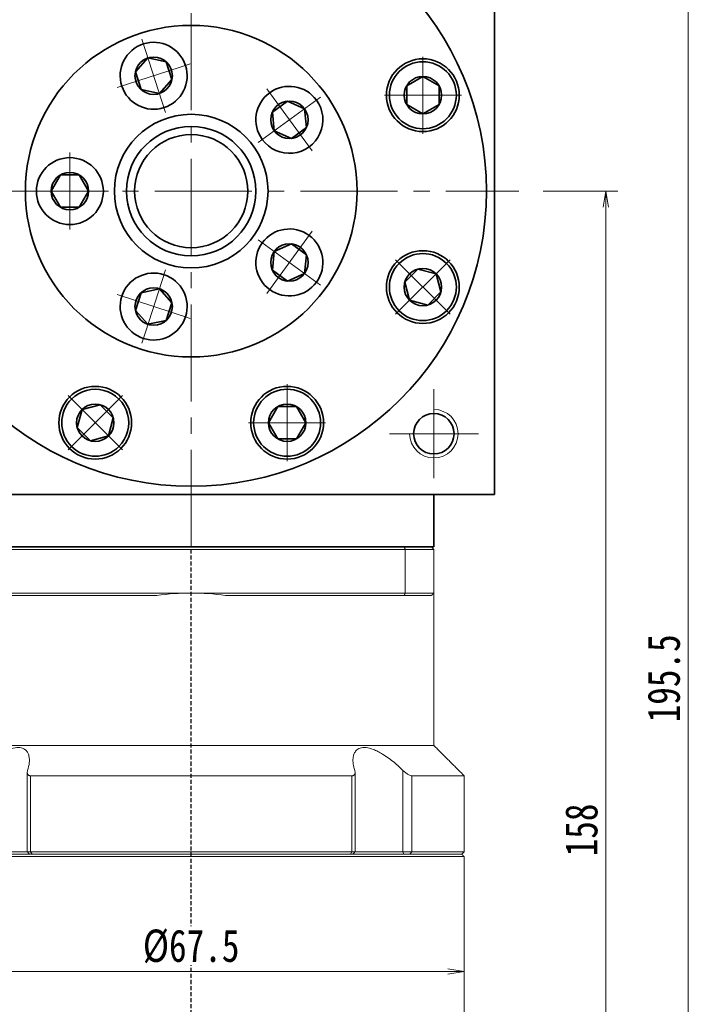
# Model space of a CAD drawing. Header units: millimetres. Extents: x -3 to 527, y 0 to 372.
# Tile 5 of 6: x 320 to 404, y 181 to 303. Entities that reach past the tile are written whole.
import ezdxf

# ---------------------------------------------------------------- set-up
doc = ezdxf.new("R2010")
doc.units = ezdxf.units.MM
doc.set_wipeout_variables(frame=1)
doc.linetypes.add('DASHED', pattern=[0.75, 0.5, -0.25])
doc.linetypes.add('点画线', pattern=[18, 12, -2, 2, -2])
for name, color, linetype, lineweight in [('EB0_1', 7, 'Continuous', 35), ('中心线层', 1, '点画线', 18), ('尺寸线层', 3, 'Continuous', 18), ('粗实线层', 7, 'Continuous', 35)]:
    doc.layers.add(name, color=color, linetype=linetype, lineweight=lineweight)
doc.styles.add('宋体', font='SimSun.ttf', dxfattribs={"width": 0.8})
doc.dimstyles.new('A水平标注$0', dxfattribs={"dimtxt": 3.5, "dimasz": 2, "dimexe": 1.5, "dimexo": 3, "dimgap": 1.1, "dimtad": 1, "dimtoh": 1, "dimdec": 4, "dimdsep": 46, "dimtxsty": '宋体', "dimblk": 'OPEN', "dimcen": 3, "dimclrd": 3, "dimclre": 3, "dimclrt": 6, "dimadec": 0, "dimazin": 0, "dimtm": 1e-09, "dimtfac": 1, "dimtdec": 4, "dimtix": 1, "dimtmove": 0, "dimatfit": 3, "dimldrblk": 'OPEN', "dimfxl": 0, "dimlwd": 13, "dimlwe": 13, "dimarcsym": 0})

# ---------------------------------------------------------------- blocks, each defined once
blk = doc.blocks.new('*X6')
at = {"layer": '中心线层', "linetype": '点画线', "lineweight": 18}
for p, q in [((0, -4.76), (0, 4.76)), ((-4.76, 0), (4.76, 0))]:
    blk.add_line(p, q, dxfattribs=at)
at = {"layer": '粗实线层'}
for p, q in [((-2.31, 0), (-1.15, 2)), ((-1.15, 2), (1.15, 2)), ((2.31, 0), (1.15, 2)), ((2.31, 0), (1.15, 2)), ((-2.31, 0), (-1.15, -2)), ((2.31, 0), (1.15, -2)), ((-1.15, -2), (1.15, -2))]:
    blk.add_line(p, q, dxfattribs=at)
blk.add_circle((0, 0), 2.31, dxfattribs=at)
for start, end in [(0, 180), (180, 360)]:
    blk.add_arc((0, 0), 4.14, start, end, dxfattribs=at)
blk = doc.blocks.new('_Open')
at = {"color": 0, "linetype": 'ByBlock', "lineweight": -2}
for p, q in [((-1, 0.167), (0, 0)), ((-1, -0.167), (0, 0)), ((0, 0), (-1, 0))]:
    blk.add_line(p, q, dxfattribs=at)
blk = doc.blocks.new('*D22')
at = {"layer": 'Defpoints', "color": 0, "transparency": 16777216}
for p in [(381.83, 281.56), (371.13, 123.56), (392.59, 123.56)]:
    blk.add_point(p, dxfattribs=at)
at = {"layer": '尺寸线层', "color": 3, "lineweight": 13, "transparency": 16777216}
for p, q in [((384.83, 281.56), (394.09, 281.56)), ((392.59, 279.56), (392.59, 125.56)), ((374.13, 123.56), (394.09, 123.56))]:
    blk.add_line(p, q, dxfattribs=at)
at = {"layer": '尺寸线层', "color": 3, "lineweight": 13, "transparency": 16777216, "xscale": 2, "yscale": 2, "zscale": 2}
for p, rotation in [((392.59, 281.56), 90), ((392.59, 123.56), 270)]:
    blk.add_blockref('_Open', p, dxfattribs=dict(at, rotation=rotation))
at = {"layer": '尺寸线层', "color": 6, "transparency": 16777216, "insert": (389.59, 202.56), "char_height": 4, "attachment_point": 5, "rotation": 90, "style": '宋体', "bg_fill": 3, "box_fill_scale": 1.1, "bg_fill_color": 256, "bg_fill_true_color": 13158600, "bg_fill_transparency": 0}
blk.add_mtext('158', dxfattribs=at)
blk = doc.blocks.new('*D23')
at = {"layer": 'Defpoints', "color": 0, "transparency": 16777216}
for p in [(378.83, 319.06), (371.13, 123.56), (402.78, 123.56)]:
    blk.add_point(p, dxfattribs=at)
at = {"layer": '尺寸线层', "color": 3, "lineweight": 13, "transparency": 16777216}
for p, q in [((381.83, 319.06), (404.28, 319.06)), ((402.78, 317.06), (402.78, 125.56)), ((374.13, 123.56), (404.28, 123.56))]:
    blk.add_line(p, q, dxfattribs=at)
at = {"layer": '尺寸线层', "color": 3, "lineweight": 13, "transparency": 16777216, "xscale": 2, "yscale": 2, "zscale": 2}
for p, rotation in [((402.78, 319.06), 90), ((402.78, 123.56), 270)]:
    blk.add_blockref('_Open', p, dxfattribs=dict(at, rotation=rotation))
at = {"layer": '尺寸线层', "color": 6, "transparency": 16777216, "insert": (399.78, 221.31), "char_height": 4, "attachment_point": 5, "rotation": 90, "style": '宋体', "bg_fill": 3, "box_fill_scale": 1.1, "bg_fill_color": 256, "bg_fill_true_color": 13158600, "bg_fill_transparency": 0}
blk.add_mtext('195.5', dxfattribs=at)
blk = doc.blocks.new('*X8')
at = {"layer": '中心线层', "linetype": '点画线', "lineweight": 18}
for p, q in [((0, -4.76), (0, 4.76)), ((-4.76, 0), (4.76, 0))]:
    blk.add_line(p, q, dxfattribs=at)
at = {"layer": '粗实线层'}
for p, q in [((-2.31, 0), (-1.15, 2)), ((-1.15, 2), (1.15, 2)), ((2.31, 0), (1.15, 2)), ((2.31, 0), (1.15, 2)), ((-2.31, 0), (-1.15, -2)), ((2.31, 0), (1.15, -2)), ((-1.15, -2), (1.15, -2))]:
    blk.add_line(p, q, dxfattribs=at)
blk.add_circle((0, 0), 2.31, dxfattribs=at)
for start, end in [(0, 180), (180, 360)]:
    blk.add_arc((0, 0), 4.14, start, end, dxfattribs=at)
blk = doc.blocks.new('243gh')
at = {"layer": '粗实线层'}
blk.add_circle((0, 0), 8, dxfattribs=at)
blk.add_wipeout([(-10.86, 0), (-10.86, 0.02), (-10.86, 0.05), (-10.86, 0.07), (-10.86, 0.1), (-10.86, 0.12), (-10.86, 0.15), (-10.86, 0.17), (-10.86, 0.19), (-10.87, 0.22), (-10.87, 0.24), (-10.87, 0.27), (-10.87, 0.29), (-10.87, 0.32), (-10.87, 0.34), (-10.88, 0.36), (-10.88, 0.39), (-10.88, 0.41), (-10.88, 0.44), (-10.89, 0.46), (-10.89, 0.48), (-10.89, 0.51), (-10.89, 0.53), (-10.9, 0.56), (-10.9, 0.58), (-10.9, 0.6), (-10.91, 0.63), (-10.91, 0.65), (-10.92, 0.68), (-10.92, 0.7), (-10.92, 0.72), (-10.92, 0.72), (-10.96, 0.91), (-11.01, 1.1), (-11.06, 1.28), (-11.13, 1.47), (-11.2, 1.64), (-11.28, 1.82), (-11.37, 1.99), (-11.47, 2.16), (-11.57, 2.32), (-11.68, 2.48), (-11.8, 2.63), (-11.93, 2.77), (-12.06, 2.91), (-12.2, 3.05), (-12.34, 3.17), (-12.49, 3.29), (-12.65, 3.41), (-12.81, 3.51), (-12.97, 3.61), (-13.14, 3.7), (-13.32, 3.78), (-13.5, 3.86), (-13.68, 3.92), (-13.86, 3.98), (-14.05, 4.03), (-14.23, 4.07), (-14.42, 4.1), (-14.62, 4.12), (-14.81, 4.14), (-15, 4.14), (-15, 4.14), (-15.19, 4.14), (-15.38, 4.12), (-15.58, 4.1), (-15.77, 4.07), (-15.95, 4.03), (-16.14, 3.98), (-16.32, 3.92), (-16.5, 3.86), (-16.68, 3.78), (-16.86, 3.7), (-17.03, 3.61), (-17.19, 3.51), (-17.35, 3.41), (-17.51, 3.29), (-17.66, 3.17), (-17.8, 3.05), (-17.94, 2.91), (-18.07, 2.77), (-18.2, 2.63), (-18.32, 2.48), (-18.43, 2.32), (-18.53, 2.16), (-18.63, 1.99), (-18.72, 1.82), (-18.8, 1.64), (-18.87, 1.47), (-18.94, 1.28), (-18.99, 1.1), (-19.04, 0.91), (-19.08, 0.72), (-19.08, 0.72), (-19.08, 0.7), (-19.08, 0.68), (-19.09, 0.65), (-19.09, 0.63), (-19.1, 0.6), (-19.1, 0.58), (-19.1, 0.56), (-19.11, 0.53), (-19.11, 0.51), (-19.11, 0.48), (-19.11, 0.46), (-19.12, 0.44), (-19.12, 0.41), (-19.12, 0.39), (-19.12, 0.36), (-19.13, 0.34), (-19.13, 0.32), (-19.13, 0.29), (-19.13, 0.27), (-19.13, 0.24), (-19.13, 0.22), (-19.14, 0.19), (-19.14, 0.17), (-19.14, 0.15), (-19.14, 0.12), (-19.14, 0.1), (-19.14, 0.07), (-19.14, 0.05), (-19.14, 0.02), (-19.14, 0), (-19.14, 0), (-19.13, -0.22), (-19.12, -0.43), (-19.09, -0.65), (-19.05, -0.86), (-19, -1.07), (-18.94, -1.28), (-18.87, -1.48), (-18.78, -1.68), (-18.69, -1.88), (-18.59, -2.07), (-18.47, -2.25), (-18.35, -2.43), (-18.22, -2.61), (-18.08, -2.77), (-17.93, -2.93), (-17.77, -3.08), (-17.61, -3.22), (-17.43, -3.35), (-17.25, -3.47), (-17.07, -3.59), (-16.88, -3.69), (-16.68, -3.78), (-16.48, -3.87), (-16.28, -3.94), (-16.07, -4), (-15.86, -4.05), (-15.65, -4.09), (-15.43, -4.12), (-15.22, -4.13), (-15, -4.14), (-15, -4.14), (-14.78, -4.13), (-14.57, -4.12), (-14.35, -4.09), (-14.14, -4.05), (-13.93, -4), (-13.72, -3.94), (-13.52, -3.87), (-13.32, -3.78), (-13.12, -3.69), (-12.93, -3.59), (-12.75, -3.47), (-12.57, -3.35), (-12.39, -3.22), (-12.23, -3.08), (-12.07, -2.93), (-11.92, -2.77), (-11.78, -2.61), (-11.65, -2.43), (-11.53, -2.25), (-11.41, -2.07), (-11.31, -1.88), (-11.22, -1.68), (-11.13, -1.48), (-11.06, -1.28), (-11, -1.07), (-10.95, -0.86), (-10.91, -0.65), (-10.88, -0.43), (-10.87, -0.22)]).dxf.layer = '粗实线层'
blk.add_circle((0, 0), 20.5, dxfattribs=at)
blk.add_blockref('*X8', (-15, 0), dxfattribs=at)
for points in [[(-3.36, 10.33), (-3.33, 10.34), (-3.31, 10.34), (-3.29, 10.35), (-3.26, 10.36), (-3.24, 10.37), (-3.22, 10.38), (-3.2, 10.38), (-3.17, 10.39), (-3.15, 10.4), (-3.13, 10.41), (-3.1, 10.42), (-3.08, 10.43), (-3.06, 10.44), (-3.04, 10.45), (-3.02, 10.46), (-2.99, 10.47), (-2.97, 10.48), (-2.95, 10.49), (-2.93, 10.5), (-2.9, 10.51), (-2.88, 10.52), (-2.86, 10.53), (-2.84, 10.54), (-2.82, 10.55), (-2.79, 10.56), (-2.77, 10.57), (-2.75, 10.58), (-2.73, 10.59), (-2.71, 10.6), (-2.69, 10.61), (-2.69, 10.61), (-2.52, 10.71), (-2.36, 10.81), (-2.2, 10.92), (-2.05, 11.04), (-1.9, 11.16), (-1.76, 11.29), (-1.62, 11.43), (-1.49, 11.57), (-1.37, 11.72), (-1.26, 11.87), (-1.15, 12.03), (-1.05, 12.2), (-0.96, 12.37), (-0.87, 12.54), (-0.8, 12.72), (-0.73, 12.9), (-0.67, 13.08), (-0.62, 13.27), (-0.58, 13.45), (-0.54, 13.64), (-0.52, 13.83), (-0.5, 14.03), (-0.5, 14.22), (-0.5, 14.41), (-0.51, 14.6), (-0.53, 14.79), (-0.56, 14.99), (-0.6, 15.17), (-0.64, 15.36), (-0.7, 15.55), (-0.7, 15.55), (-0.76, 15.73), (-0.83, 15.91), (-0.91, 16.08), (-1, 16.25), (-1.1, 16.42), (-1.2, 16.58), (-1.31, 16.74), (-1.43, 16.89), (-1.56, 17.03), (-1.69, 17.17), (-1.83, 17.31), (-1.97, 17.44), (-2.12, 17.56), (-2.28, 17.67), (-2.44, 17.78), (-2.6, 17.87), (-2.77, 17.96), (-2.95, 18.05), (-3.13, 18.12), (-3.31, 18.19), (-3.49, 18.24), (-3.68, 18.29), (-3.87, 18.33), (-4.05, 18.36), (-4.25, 18.39), (-4.44, 18.4), (-4.63, 18.41), (-4.82, 18.4), (-5.01, 18.39), (-5.21, 18.37), (-5.21, 18.37), (-5.23, 18.36), (-5.25, 18.36), (-5.28, 18.36), (-5.3, 18.35), (-5.33, 18.35), (-5.35, 18.34), (-5.37, 18.34), (-5.4, 18.34), (-5.42, 18.33), (-5.45, 18.33), (-5.47, 18.32), (-5.49, 18.32), (-5.52, 18.31), (-5.54, 18.31), (-5.56, 18.3), (-5.59, 18.29), (-5.61, 18.29), (-5.63, 18.28), (-5.66, 18.28), (-5.68, 18.27), (-5.71, 18.27), (-5.73, 18.26), (-5.75, 18.25), (-5.78, 18.25), (-5.8, 18.24), (-5.82, 18.23), (-5.85, 18.23), (-5.87, 18.22), (-5.89, 18.21), (-5.91, 18.2), (-5.91, 18.2), (-6.12, 18.13), (-6.32, 18.05), (-6.51, 17.95), (-6.71, 17.85), (-6.89, 17.74), (-7.07, 17.62), (-7.24, 17.48), (-7.41, 17.34), (-7.56, 17.19), (-7.71, 17.04), (-7.85, 16.87), (-7.98, 16.7), (-8.11, 16.52), (-8.22, 16.34), (-8.32, 16.15), (-8.42, 15.95), (-8.5, 15.75), (-8.57, 15.55), (-8.63, 15.34), (-8.68, 15.13), (-8.72, 14.91), (-8.75, 14.7), (-8.77, 14.48), (-8.78, 14.27), (-8.77, 14.05), (-8.75, 13.83), (-8.72, 13.62), (-8.68, 13.41), (-8.63, 13.19), (-8.57, 12.99), (-8.57, 12.99), (-8.5, 12.78), (-8.42, 12.58), (-8.32, 12.39), (-8.22, 12.2), (-8.11, 12.01), (-7.98, 11.83), (-7.85, 11.66), (-7.71, 11.5), (-7.56, 11.34), (-7.41, 11.19), (-7.24, 11.05), (-7.07, 10.92), (-6.89, 10.79), (-6.71, 10.68), (-6.51, 10.58), (-6.32, 10.48), (-6.12, 10.4), (-5.91, 10.33), (-5.71, 10.27), (-5.5, 10.22), (-5.28, 10.18), (-5.07, 10.15), (-4.85, 10.13), (-4.64, 10.13), (-4.42, 10.13), (-4.2, 10.15), (-3.99, 10.18), (-3.77, 10.22), (-3.56, 10.27)], [(8.79, 6.38), (8.8, 6.36), (8.81, 6.34), (8.83, 6.32), (8.84, 6.31), (8.86, 6.29), (8.87, 6.27), (8.89, 6.25), (8.9, 6.23), (8.92, 6.21), (8.93, 6.19), (8.95, 6.17), (8.97, 6.15), (8.98, 6.14), (9, 6.12), (9.01, 6.1), (9.03, 6.08), (9.04, 6.06), (9.06, 6.04), (9.08, 6.03), (9.09, 6.01), (9.11, 5.99), (9.13, 5.97), (9.14, 5.96), (9.16, 5.94), (9.18, 5.92), (9.19, 5.9), (9.21, 5.89), (9.23, 5.87), (9.25, 5.85), (9.26, 5.84), (9.26, 5.84), (9.4, 5.7), (9.55, 5.58), (9.71, 5.46), (9.86, 5.36), (10.03, 5.25), (10.2, 5.16), (10.37, 5.07), (10.54, 5), (10.72, 4.93), (10.91, 4.86), (11.09, 4.81), (11.28, 4.77), (11.47, 4.73), (11.66, 4.7), (11.85, 4.69), (12.04, 4.68), (12.23, 4.68), (12.43, 4.69), (12.62, 4.7), (12.81, 4.73), (13, 4.77), (13.18, 4.81), (13.37, 4.87), (13.55, 4.93), (13.73, 5), (13.91, 5.08), (14.08, 5.16), (14.25, 5.26), (14.41, 5.36), (14.57, 5.47), (14.57, 5.47), (14.72, 5.58), (14.87, 5.71), (15.01, 5.84), (15.15, 5.98), (15.27, 6.12), (15.4, 6.27), (15.51, 6.42), (15.62, 6.58), (15.72, 6.75), (15.81, 6.91), (15.9, 7.09), (15.97, 7.26), (16.04, 7.44), (16.1, 7.63), (16.15, 7.81), (16.19, 8), (16.23, 8.19), (16.25, 8.38), (16.27, 8.57), (16.27, 8.77), (16.27, 8.96), (16.26, 9.15), (16.24, 9.34), (16.21, 9.53), (16.18, 9.72), (16.13, 9.91), (16.07, 10.09), (16.01, 10.27), (15.94, 10.45), (15.86, 10.63), (15.86, 10.63), (15.85, 10.65), (15.84, 10.67), (15.83, 10.69), (15.82, 10.71), (15.8, 10.74), (15.79, 10.76), (15.78, 10.78), (15.77, 10.8), (15.76, 10.82), (15.75, 10.84), (15.73, 10.86), (15.72, 10.88), (15.71, 10.9), (15.7, 10.93), (15.69, 10.95), (15.67, 10.97), (15.66, 10.99), (15.65, 11.01), (15.63, 11.03), (15.62, 11.05), (15.61, 11.07), (15.59, 11.09), (15.58, 11.11), (15.57, 11.13), (15.55, 11.15), (15.54, 11.17), (15.53, 11.19), (15.51, 11.21), (15.5, 11.23), (15.48, 11.25), (15.48, 11.25), (15.35, 11.42), (15.21, 11.59), (15.06, 11.74), (14.91, 11.89), (14.74, 12.03), (14.57, 12.17), (14.39, 12.29), (14.21, 12.4), (14.01, 12.51), (13.82, 12.6), (13.62, 12.68), (13.41, 12.75), (13.21, 12.82), (13, 12.87), (12.78, 12.91), (12.57, 12.93), (12.35, 12.95), (12.14, 12.96), (11.92, 12.95), (11.7, 12.93), (11.49, 12.91), (11.27, 12.87), (11.06, 12.82), (10.86, 12.75), (10.65, 12.68), (10.45, 12.6), (10.26, 12.51), (10.07, 12.4), (9.88, 12.29), (9.7, 12.17), (9.7, 12.17), (9.53, 12.03), (9.37, 11.89), (9.21, 11.74), (9.06, 11.59), (8.92, 11.42), (8.79, 11.25), (8.66, 11.07), (8.55, 10.89), (8.45, 10.7), (8.35, 10.5), (8.27, 10.3), (8.2, 10.1), (8.14, 9.89), (8.09, 9.68), (8.05, 9.46), (8.02, 9.25), (8, 9.03), (8, 8.82), (8, 8.6), (8.02, 8.38), (8.05, 8.17), (8.09, 7.96), (8.14, 7.75), (8.2, 7.54), (8.27, 7.33), (8.35, 7.13), (8.45, 6.94), (8.55, 6.75), (8.66, 6.56)], [(8.79, -6.38), (8.77, -6.4), (8.76, -6.42), (8.74, -6.44), (8.73, -6.46), (8.72, -6.48), (8.7, -6.5), (8.69, -6.52), (8.68, -6.54), (8.66, -6.56), (8.65, -6.58), (8.64, -6.6), (8.62, -6.62), (8.61, -6.65), (8.6, -6.67), (8.59, -6.69), (8.57, -6.71), (8.56, -6.73), (8.55, -6.75), (8.54, -6.77), (8.52, -6.79), (8.51, -6.81), (8.5, -6.83), (8.49, -6.86), (8.48, -6.88), (8.47, -6.9), (8.46, -6.92), (8.44, -6.94), (8.43, -6.96), (8.42, -6.98), (8.41, -7.01), (8.41, -7.01), (8.33, -7.18), (8.26, -7.36), (8.2, -7.54), (8.14, -7.73), (8.1, -7.91), (8.06, -8.1), (8.03, -8.29), (8.01, -8.48), (8, -8.68), (8, -8.87), (8, -9.06), (8.02, -9.25), (8.04, -9.44), (8.08, -9.63), (8.12, -9.82), (8.17, -10.01), (8.23, -10.19), (8.3, -10.37), (8.37, -10.55), (8.46, -10.72), (8.55, -10.89), (8.65, -11.05), (8.76, -11.21), (8.87, -11.37), (9, -11.52), (9.12, -11.66), (9.26, -11.8), (9.4, -11.93), (9.55, -12.05), (9.7, -12.17), (9.7, -12.17), (9.86, -12.28), (10.02, -12.38), (10.19, -12.47), (10.36, -12.56), (10.54, -12.64), (10.72, -12.71), (10.9, -12.77), (11.09, -12.82), (11.27, -12.87), (11.46, -12.9), (11.65, -12.93), (11.84, -12.95), (12.04, -12.96), (12.23, -12.96), (12.42, -12.95), (12.61, -12.93), (12.8, -12.9), (12.99, -12.87), (13.18, -12.82), (13.37, -12.77), (13.55, -12.71), (13.73, -12.64), (13.9, -12.56), (14.08, -12.47), (14.24, -12.38), (14.41, -12.28), (14.56, -12.17), (14.72, -12.05), (14.87, -11.93), (15.01, -11.8), (15.01, -11.8), (15.02, -11.78), (15.04, -11.76), (15.06, -11.75), (15.08, -11.73), (15.09, -11.71), (15.11, -11.7), (15.13, -11.68), (15.14, -11.66), (15.16, -11.64), (15.18, -11.63), (15.19, -11.61), (15.21, -11.59), (15.23, -11.57), (15.24, -11.55), (15.26, -11.53), (15.27, -11.52), (15.29, -11.5), (15.31, -11.48), (15.32, -11.46), (15.34, -11.44), (15.35, -11.42), (15.37, -11.4), (15.38, -11.39), (15.4, -11.37), (15.41, -11.35), (15.43, -11.33), (15.44, -11.31), (15.46, -11.29), (15.47, -11.27), (15.48, -11.25), (15.48, -11.25), (15.61, -11.07), (15.72, -10.89), (15.82, -10.7), (15.92, -10.5), (16, -10.3), (16.07, -10.1), (16.13, -9.89), (16.18, -9.68), (16.22, -9.46), (16.25, -9.25), (16.27, -9.03), (16.28, -8.82), (16.27, -8.6), (16.25, -8.38), (16.22, -8.17), (16.18, -7.96), (16.13, -7.75), (16.07, -7.54), (16, -7.33), (15.92, -7.13), (15.82, -6.94), (15.72, -6.75), (15.61, -6.56), (15.48, -6.38), (15.35, -6.21), (15.21, -6.05), (15.06, -5.89), (14.91, -5.74), (14.74, -5.6), (14.57, -5.47), (14.57, -5.47), (14.39, -5.34), (14.21, -5.23), (14.01, -5.13), (13.82, -5.03), (13.62, -4.95), (13.41, -4.88), (13.21, -4.82), (13, -4.77), (12.78, -4.73), (12.57, -4.7), (12.35, -4.68), (12.14, -4.68), (11.92, -4.68), (11.7, -4.7), (11.49, -4.73), (11.27, -4.77), (11.06, -4.82), (10.86, -4.88), (10.65, -4.95), (10.45, -5.03), (10.26, -5.13), (10.07, -5.23), (9.88, -5.34), (9.7, -5.47), (9.53, -5.6), (9.37, -5.74), (9.21, -5.89), (9.06, -6.05), (8.92, -6.21)], [(-3.36, -10.33), (-3.38, -10.32), (-3.4, -10.31), (-3.43, -10.31), (-3.45, -10.3), (-3.47, -10.29), (-3.5, -10.29), (-3.52, -10.28), (-3.54, -10.27), (-3.57, -10.27), (-3.59, -10.26), (-3.61, -10.25), (-3.64, -10.25), (-3.66, -10.24), (-3.68, -10.24), (-3.71, -10.23), (-3.73, -10.23), (-3.75, -10.22), (-3.78, -10.22), (-3.8, -10.21), (-3.83, -10.21), (-3.85, -10.2), (-3.87, -10.2), (-3.9, -10.19), (-3.92, -10.19), (-3.94, -10.18), (-3.97, -10.18), (-3.99, -10.18), (-4.02, -10.17), (-4.04, -10.17), (-4.06, -10.17), (-4.06, -10.17), (-4.26, -10.14), (-4.45, -10.13), (-4.64, -10.13), (-4.83, -10.13), (-5.02, -10.14), (-5.22, -10.17), (-5.41, -10.2), (-5.59, -10.24), (-5.78, -10.29), (-5.96, -10.34), (-6.14, -10.41), (-6.32, -10.49), (-6.5, -10.57), (-6.67, -10.66), (-6.83, -10.76), (-6.99, -10.86), (-7.15, -10.98), (-7.3, -11.1), (-7.44, -11.22), (-7.58, -11.36), (-7.71, -11.5), (-7.84, -11.64), (-7.96, -11.79), (-8.07, -11.95), (-8.17, -12.11), (-8.27, -12.28), (-8.36, -12.45), (-8.44, -12.63), (-8.51, -12.8), (-8.57, -12.99), (-8.57, -12.99), (-8.63, -13.17), (-8.67, -13.36), (-8.71, -13.55), (-8.74, -13.74), (-8.76, -13.93), (-8.77, -14.12), (-8.77, -14.31), (-8.77, -14.51), (-8.75, -14.7), (-8.73, -14.89), (-8.69, -15.08), (-8.65, -15.27), (-8.6, -15.45), (-8.54, -15.63), (-8.47, -15.81), (-8.4, -15.99), (-8.31, -16.16), (-8.22, -16.33), (-8.12, -16.5), (-8.01, -16.66), (-7.9, -16.81), (-7.78, -16.96), (-7.65, -17.1), (-7.51, -17.24), (-7.37, -17.37), (-7.23, -17.5), (-7.07, -17.61), (-6.91, -17.72), (-6.75, -17.82), (-6.58, -17.92), (-6.58, -17.92), (-6.56, -17.93), (-6.54, -17.94), (-6.52, -17.95), (-6.5, -17.96), (-6.48, -17.97), (-6.45, -17.98), (-6.43, -18), (-6.41, -18.01), (-6.39, -18.02), (-6.37, -18.03), (-6.34, -18.04), (-6.32, -18.05), (-6.3, -18.06), (-6.28, -18.07), (-6.26, -18.08), (-6.23, -18.09), (-6.21, -18.09), (-6.19, -18.1), (-6.17, -18.11), (-6.14, -18.12), (-6.12, -18.13), (-6.1, -18.14), (-6.07, -18.15), (-6.05, -18.16), (-6.03, -18.16), (-6.01, -18.17), (-5.98, -18.18), (-5.96, -18.19), (-5.94, -18.2), (-5.91, -18.2), (-5.91, -18.2), (-5.71, -18.26), (-5.5, -18.32), (-5.28, -18.35), (-5.07, -18.38), (-4.85, -18.4), (-4.64, -18.41), (-4.42, -18.4), (-4.2, -18.38), (-3.99, -18.35), (-3.77, -18.32), (-3.56, -18.26), (-3.36, -18.2), (-3.15, -18.13), (-2.95, -18.05), (-2.76, -17.95), (-2.57, -17.85), (-2.38, -17.74), (-2.2, -17.62), (-2.03, -17.48), (-1.87, -17.34), (-1.71, -17.19), (-1.56, -17.04), (-1.42, -16.87), (-1.29, -16.7), (-1.16, -16.52), (-1.05, -16.34), (-0.95, -16.15), (-0.85, -15.95), (-0.77, -15.75), (-0.7, -15.55), (-0.7, -15.55), (-0.64, -15.34), (-0.59, -15.13), (-0.55, -14.91), (-0.52, -14.7), (-0.5, -14.48), (-0.5, -14.27), (-0.5, -14.05), (-0.52, -13.83), (-0.55, -13.62), (-0.59, -13.41), (-0.64, -13.19), (-0.7, -12.99), (-0.77, -12.78), (-0.85, -12.58), (-0.95, -12.39), (-1.05, -12.2), (-1.16, -12.01), (-1.29, -11.83), (-1.42, -11.66), (-1.56, -11.5), (-1.71, -11.34), (-1.87, -11.19), (-2.03, -11.05), (-2.2, -10.92), (-2.38, -10.79), (-2.57, -10.68), (-2.76, -10.58), (-2.95, -10.48), (-3.15, -10.4)]]:
    blk.add_wipeout(points).dxf.layer = '粗实线层'
blk.add_circle((0, 0), 9.5, dxfattribs=at)
for p, rotation in [((-4.64, 14.27), 288.0000000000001), ((12.14, 8.82), 216), ((12.14, -8.82), 144), ((-4.64, -14.27), 72.00000000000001)]:
    blk.add_blockref('*X8', p, dxfattribs=dict(at, rotation=rotation))
blk = doc.blocks.new('*D44')
at = {"layer": 'Defpoints', "color": 0, "transparency": 16777216}
for p in [(307.58, 185.06), (307.58, 185.06), (375.08, 185.06)]:
    blk.add_point(p, dxfattribs=at)
at = {"layer": '尺寸线层', "color": 3, "lineweight": 13, "transparency": 16777216}
for p, q in [((307.58, 188.06), (307.58, 186.56)), ((375.08, 188.06), (375.08, 186.56)), ((373.08, 185.06), (309.58, 185.06))]:
    blk.add_line(p, q, dxfattribs=at)
at = {"layer": '尺寸线层', "color": 3, "lineweight": 13, "transparency": 16777216, "xscale": 2, "yscale": 2, "zscale": 2, "rotation": 180}
blk.add_blockref('_Open', (307.58, 185.06), dxfattribs=at)
at = {"layer": '尺寸线层', "color": 3, "lineweight": 13, "transparency": 16777216, "xscale": 2, "yscale": 2, "zscale": 2}
blk.add_blockref('_Open', (375.08, 185.06), dxfattribs=at)
at = {"layer": '尺寸线层', "color": 6, "transparency": 16777216, "insert": (341.33, 188.16), "char_height": 4, "attachment_point": 5, "style": '宋体', "bg_fill": 3, "box_fill_scale": 1.1, "bg_fill_color": 257, "bg_fill_transparency": 0}
blk.add_mtext('%%c67.5', dxfattribs=at)

msp = doc.modelspace()

# ---------------------------------------------------------------- linework, layer by layer
at = {"color": 7, "linetype": 'Continuous', "lineweight": 15}
for p, q in [((367.67833, 237.55986), (314.99057, 237.55986)), ((314.87694, 237.25986), (367.79197, 237.25986)), ((367.79197, 237.25986), (367.79197, 231.85986)), ((341.33445, 231.85986), (314.87694, 231.85986)), ((314.99057, 231.55986), (337.10243, 231.55986)), ((367.79197, 231.85986), (341.33445, 231.85986)), ((345.56647, 231.55986), (367.67833, 231.55986)), ((367.51603, 209.9293), (367.51603, 199.85986)), ((361.18933, 209.25986), (321.47958, 209.25986)), ((321.47958, 199.85986), (321.47958, 209.25986)), ((361.18933, 209.25986), (361.18933, 199.85986)), ((368.62633, 199.85986), (368.62633, 209.25986)), ((321.06787, 199.85986), (315.15288, 199.85986)), ((321.47958, 199.85986), (321.06787, 199.85986)), ((361.18933, 199.85986), (321.47958, 199.85986)), ((321.65607, 199.55986), (321.47958, 199.85986)), ((361.18933, 199.85986), (361.01284, 199.55986)), ((361.60103, 199.85986), (361.18933, 199.85986)), ((367.51603, 199.85986), (361.60103, 199.85986)), ((367.51603, 199.85986), (367.60653, 199.55986)), ((368.62633, 199.85986), (367.51603, 199.85986)), ((368.62633, 199.85986), (368.38374, 199.55986)), ((307.58445, 199.25986), (341.33445, 199.25986)), ((341.33445, 199.55986), (307.88445, 199.55986)), ((321.65607, 199.55986), (361.01284, 199.55986))]:
    msp.add_line(p, q, dxfattribs=at)
at = {"color": 1, "linetype": 'DASHED'}
msp.add_line((341.33445, 119.00816), (341.33445, 237.55986), dxfattribs=at)
at = {"color": 7, "linetype": 'Continuous', "lineweight": 15}
for start, end in [(90, 98.1096145), (81.8903855, 90)]:
    msp.add_arc((341.33445, 201.85986), 30, start, end, dxfattribs=at)
for points in [[(367.79197, 237.25986), (367.67833, 237.55986)], [(367.67833, 231.55986), (367.79197, 231.85986)], [(321.06787, 199.85986), (321.06787, 209.665)], [(361.60103, 209.66455), (361.60103, 199.85986)], [(321.36787, 199.55986), (321.06787, 199.85986)], [(361.60103, 199.85986), (361.30103, 199.55986)]]:
    msp.add_open_spline(points, degree=1, dxfattribs=at)
for points, knots in [([(321.11445, 209.9293), (321.20078, 210.254), (321.34163, 210.78381), (321.34184, 211.45358), (321.24233, 211.9189), (321.04924, 212.27915), (320.73668, 212.59274), (320.19236, 212.79946), (319.3639, 212.73008), (318.53027, 212.42446), (317.7848, 212.02708), (317.02991, 211.53813), (316.21275, 210.90889), (315.56734, 210.33315), (315.22639, 210.00093), (315.15288, 209.9293)], [0, 0, 0, 0, 1.111823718, 1.814206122, 2.515660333, 3.044836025, 3.573294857, 4.429537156, 5.288250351, 6.104434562, 6.713373, 7.323286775, 8.207714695, 9.093503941, 9.336985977, 9.336985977, 9.336985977, 9.336985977]), ([(367.51603, 209.9293), (367.17205, 210.254), (366.61076, 210.78381), (365.75139, 211.45358), (365.06326, 211.9189), (364.42091, 212.27915), (363.72086, 212.59274), (362.924, 212.79946), (362.18005, 212.73008), (361.72149, 212.42446), (361.47035, 212.02708), (361.33114, 211.53813), (361.32118, 210.90889), (361.43019, 210.33315), (361.53241, 210.00093), (361.55445, 209.9293)], [0, 0, 0, 0, 1.111860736, 1.814266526, 2.515744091, 3.044937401, 3.573413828, 4.429684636, 5.288426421, 6.104637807, 6.713596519, 7.323530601, 8.207987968, 9.093806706, 9.337296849, 9.337296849, 9.337296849, 9.337296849]), ([(321.47958, 209.25986), (321.44484, 209.26152), (321.37416, 209.26489), (321.28557, 209.29154), (321.21142, 209.33223), (321.14688, 209.39206), (321.0972, 209.47457), (321.06592, 209.59419), (321.06504, 209.74589), (321.09782, 209.86755), (321.11445, 209.9293)], [0, 0, 0, 0, 0.0845501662, 0.1720244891, 0.2564971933, 0.3430793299, 0.4605833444, 0.5814376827, 0.7507540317, 0.9252792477, 0.9252792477, 0.9252792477, 0.9252792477]), ([(361.55445, 209.9293), (361.56995, 209.87265), (361.60132, 209.75797), (361.60428, 209.61334), (361.57901, 209.49449), (361.53478, 209.40889), (361.47176, 209.34241), (361.39577, 209.29643), (361.30209, 209.26577), (361.22737, 209.26186), (361.18933, 209.25986)], [0, 0, 0, 0, 0.1600222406, 0.3238934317, 0.4391565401, 0.5570675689, 0.6488337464, 0.7429943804, 0.8324760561, 0.925298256, 0.925298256, 0.925298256, 0.925298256]), ([(368.62633, 209.25986), (368.56759, 209.26687), (368.45036, 209.28085), (368.20071, 209.39471), (367.87147, 209.60359), (367.648, 209.80837), (367.51603, 209.9293)], [0, 0, 0, 0, 0.244975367, 0.488865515, 0.828599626, 1.318556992, 1.318556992, 1.318556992, 1.318556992])]:
    msp.add_open_spline(points, degree=3, knots=knots, dxfattribs=at)
at = {"layer": 'EB0_1'}
msp.add_line((371.33445, 237.55986), (311.33445, 237.55986), dxfattribs=at)
at = {"layer": '中心线层'}
for p, q in [((341.33445, 237.55986), (341.33445, 322.05986)), ((300.83445, 281.55986), (381.83445, 281.55986)), ((371.33445, 257.05986), (371.33445, 246.05986)), ((376.83445, 251.55986), (365.83445, 251.55986))]:
    msp.add_line(p, q, dxfattribs=at)
at = {"layer": '粗实线层'}
for p, q in [((378.83445, 319.05986), (378.83445, 244.05986)), ((303.83445, 244.05986), (378.83445, 244.05986)), ((371.33445, 237.55986), (371.33445, 244.05986))]:
    msp.add_line(p, q, dxfattribs=at)
for centre, radius in [((369.97472, 293.42305), 4.5), ((369.97472, 269.69668), 4.5), ((329.47127, 252.9196), 4.5), ((353.19764, 252.9196), 4.5), ((371.33445, 251.55986), 2.5)]:
    msp.add_circle(centre, radius, dxfattribs=at)
at = {"layer": '粗实线层', "lineweight": 18}
msp.add_arc((371.33445, 251.55986), 3, 180, 90, dxfattribs=at)

# ---------------------------------------------------------------- next in the draw order: wipeouts: each hides what was drawn before it
for points in [[(369.97472, 289.28305), (369.99898, 289.28312), (370.02324, 289.28333), (370.0475, 289.28369), (370.07176, 289.28419), (370.09602, 289.28483), (370.12027, 289.28561), (370.14451, 289.28653), (370.16875, 289.2876), (370.19299, 289.28881), (370.21721, 289.29016), (370.24143, 289.29165), (370.26564, 289.29328), (370.28983, 289.29506), (370.31402, 289.29698), (370.3382, 289.29904), (370.36236, 289.30124), (370.38651, 289.30358), (370.41065, 289.30606), (370.43477, 289.30869), (370.45887, 289.31146), (370.48296, 289.31436), (370.50703, 289.31741), (370.53108, 289.3206), (370.55512, 289.32393), (370.57913, 289.32741), (370.60312, 289.33102), (370.62709, 289.33477), (370.65104, 289.33867), (370.67497, 289.3427), (370.69887, 289.34687), (370.69887, 289.34687), (370.88756, 289.38494), (371.07427, 289.43174), (371.25861, 289.48716), (371.44017, 289.55109), (371.61857, 289.62339), (371.79341, 289.70391), (371.96431, 289.79247), (372.13092, 289.88887), (372.29287, 289.99292), (372.4498, 290.10438), (372.60139, 290.22302), (372.74729, 290.34857), (372.88721, 290.48077), (373.02082, 290.61933), (373.14785, 290.76395), (373.26803, 290.91432), (373.38108, 291.07011), (373.48677, 291.23099), (373.58486, 291.39661), (373.67515, 291.56661), (373.75745, 291.74062), (373.83156, 291.91827), (373.89734, 292.09917), (373.95464, 292.28293), (374.00333, 292.46916), (374.04331, 292.65745), (374.0745, 292.8474), (374.09683, 293.03859), (374.11024, 293.23061), (374.11472, 293.42305), (374.11472, 293.42305), (374.11024, 293.61549), (374.09683, 293.80751), (374.0745, 293.9987), (374.04331, 294.18864), (374.00333, 294.37693), (373.95464, 294.56316), (373.89734, 294.74693), (373.83156, 294.92783), (373.75745, 295.10548), (373.67515, 295.27949), (373.58486, 295.44949), (373.48677, 295.61511), (373.38108, 295.77599), (373.26803, 295.93178), (373.14785, 296.08215), (373.02082, 296.22677), (372.88721, 296.36533), (372.74729, 296.49753), (372.60139, 296.62308), (372.4498, 296.74172), (372.29287, 296.85318), (372.13092, 296.95722), (371.96431, 297.05363), (371.79341, 297.14219), (371.61857, 297.2227), (371.44017, 297.29501), (371.25861, 297.35894), (371.07427, 297.41436), (370.88756, 297.46116), (370.69887, 297.49922), (370.69887, 297.49922), (370.67497, 297.5034), (370.65104, 297.50743), (370.62709, 297.51133), (370.60312, 297.51508), (370.57913, 297.51869), (370.55512, 297.52216), (370.53108, 297.52549), (370.50703, 297.52868), (370.48296, 297.53173), (370.45887, 297.53464), (370.43477, 297.53741), (370.41065, 297.54003), (370.38651, 297.54252), (370.36236, 297.54486), (370.3382, 297.54706), (370.31402, 297.54912), (370.28983, 297.55104), (370.26564, 297.55281), (370.24143, 297.55445), (370.21721, 297.55594), (370.19299, 297.55729), (370.16875, 297.5585), (370.14451, 297.55957), (370.12027, 297.56049), (370.09602, 297.56127), (370.07176, 297.56191), (370.0475, 297.56241), (370.02324, 297.56276), (369.99898, 297.56298), (369.97472, 297.56305), (369.97472, 297.56305), (369.75805, 297.55738), (369.54197, 297.54037), (369.32708, 297.51208), (369.11396, 297.47258), (368.90321, 297.42198), (368.69539, 297.36042), (368.49108, 297.28807), (368.29083, 297.20513), (368.0952, 297.11182), (367.90472, 297.00839), (367.71991, 296.89515), (367.54129, 296.77238), (367.36933, 296.64043), (367.20452, 296.49967), (367.0473, 296.35047), (366.8981, 296.19325), (366.75733, 296.02844), (366.62539, 295.85648), (366.50262, 295.67785), (366.38937, 295.49305), (366.28595, 295.30257), (366.19264, 295.10694), (366.1097, 294.90669), (366.03735, 294.70238), (365.97579, 294.49456), (365.92519, 294.2838), (365.88569, 294.07069), (365.8574, 293.8558), (365.84039, 293.63972), (365.83472, 293.42305), (365.83472, 293.42305), (365.84039, 293.20638), (365.8574, 292.9903), (365.88569, 292.77541), (365.92519, 292.56229), (365.97579, 292.35154), (366.03735, 292.14372), (366.1097, 291.93941), (366.19264, 291.73916), (366.28595, 291.54353), (366.38937, 291.35305), (366.50262, 291.16824), (366.62539, 290.98962), (366.75733, 290.81766), (366.8981, 290.65285), (367.0473, 290.49563), (367.20452, 290.34643), (367.36933, 290.20566), (367.54129, 290.07372), (367.71991, 289.95095), (367.90472, 289.8377), (368.0952, 289.73428), (368.29083, 289.64097), (368.49108, 289.55803), (368.69539, 289.48567), (368.90321, 289.42412), (369.11396, 289.37352), (369.32708, 289.33402), (369.54197, 289.30573), (369.75805, 289.28872)], [(367.0473, 266.76925), (367.0645, 266.75215), (367.08181, 266.73514), (367.09922, 266.71824), (367.11672, 266.70144), (367.13432, 266.68474), (367.15203, 266.66815), (367.16982, 266.65165), (367.18772, 266.63527), (367.20571, 266.61899), (367.22379, 266.60281), (367.24197, 266.58674), (367.26024, 266.57078), (367.27861, 266.55493), (367.29707, 266.53918), (367.31562, 266.52354), (367.33426, 266.50801), (367.35299, 266.49259), (367.37182, 266.47728), (367.39073, 266.46208), (367.40973, 266.44699), (367.42882, 266.43202), (367.448, 266.41715), (367.46726, 266.4024), (367.48661, 266.38776), (367.50605, 266.37324), (367.52557, 266.35883), (367.54517, 266.34453), (367.56486, 266.33035), (367.58463, 266.31628), (367.60448, 266.30233), (367.60448, 266.30233), (367.76482, 266.19583), (367.92994, 266.09689), (368.09947, 266.00573), (368.27306, 265.92256), (368.45033, 265.84754), (368.6309, 265.78084), (368.81437, 265.72261), (369.00035, 265.67297), (369.18843, 265.63203), (369.37822, 265.59987), (369.56929, 265.57658), (369.76124, 265.56218), (369.95365, 265.55673), (370.14611, 265.56023), (370.3382, 265.57266), (370.5295, 265.59402), (370.7196, 265.62424), (370.90809, 265.66326), (371.09457, 265.71101), (371.27862, 265.76737), (371.45985, 265.83223), (371.63788, 265.90544), (371.81231, 265.98684), (371.98276, 266.07627), (372.14888, 266.17352), (372.31029, 266.27839), (372.46666, 266.39065), (372.61764, 266.51005), (372.7629, 266.63634), (372.90214, 266.76925), (372.90214, 266.76925), (373.03505, 266.90849), (373.16134, 267.05376), (373.28075, 267.20474), (373.39301, 267.3611), (373.49788, 267.52252), (373.59513, 267.68863), (373.68455, 267.85909), (373.76596, 268.03352), (373.83917, 268.21154), (373.90402, 268.39278), (373.96039, 268.57683), (374.00813, 268.7633), (374.04716, 268.95179), (374.07738, 269.1419), (374.09873, 269.3332), (374.11117, 269.52528), (374.11467, 269.71774), (374.10921, 269.91015), (374.09482, 270.10211), (374.07152, 270.29318), (374.03937, 270.48296), (373.99842, 270.67105), (373.94878, 270.85703), (373.89055, 271.0405), (373.82385, 271.22106), (373.74884, 271.39833), (373.66566, 271.57192), (373.5745, 271.74146), (373.47557, 271.90658), (373.36906, 272.06692), (373.36906, 272.06692), (373.35511, 272.08677), (373.34105, 272.10654), (373.32687, 272.12623), (373.31257, 272.14583), (373.29816, 272.16535), (373.28363, 272.18478), (373.26899, 272.20413), (373.25424, 272.2234), (373.23938, 272.24257), (373.2244, 272.26166), (373.20931, 272.28066), (373.19411, 272.29958), (373.1788, 272.3184), (373.16338, 272.33713), (373.14785, 272.35578), (373.13222, 272.37433), (373.11647, 272.39279), (373.10061, 272.41115), (373.08465, 272.42942), (373.06858, 272.4476), (373.05241, 272.46569), (373.03613, 272.48368), (373.01974, 272.50157), (373.00325, 272.51937), (372.98666, 272.53707), (372.96996, 272.55467), (372.95316, 272.57218), (372.93625, 272.58958), (372.91925, 272.60689), (372.90214, 272.6241), (372.90214, 272.6241), (372.74492, 272.7733), (372.58011, 272.91406), (372.40815, 273.04601), (372.22952, 273.16877), (372.04472, 273.28202), (371.85424, 273.38544), (371.65861, 273.47875), (371.45836, 273.5617), (371.25405, 273.63405), (371.04623, 273.69561), (370.83547, 273.74621), (370.62236, 273.78571), (370.40747, 273.814), (370.19139, 273.831), (369.97472, 273.83668), (369.75805, 273.831), (369.54197, 273.814), (369.32708, 273.78571), (369.11396, 273.74621), (368.90321, 273.69561), (368.69539, 273.63405), (368.49108, 273.5617), (368.29083, 273.47875), (368.0952, 273.38544), (367.90472, 273.28202), (367.71991, 273.16877), (367.54129, 273.04601), (367.36933, 272.91406), (367.20452, 272.7733), (367.0473, 272.6241), (367.0473, 272.6241), (366.8981, 272.46688), (366.75733, 272.30206), (366.62539, 272.13011), (366.50262, 271.95148), (366.38937, 271.76668), (366.28595, 271.5762), (366.19264, 271.38057), (366.1097, 271.18032), (366.03735, 270.97601), (365.97579, 270.76819), (365.92519, 270.55743), (365.88569, 270.34431), (365.8574, 270.12942), (365.84039, 269.91335), (365.83472, 269.69668), (365.84039, 269.48001), (365.8574, 269.26393), (365.88569, 269.04904), (365.92519, 268.83592), (365.97579, 268.62517), (366.03735, 268.41735), (366.1097, 268.21303), (366.19264, 268.01279), (366.28595, 267.81716), (366.38937, 267.62668), (366.50262, 267.44187), (366.62539, 267.26325), (366.75733, 267.09129), (366.8981, 266.92648)], [(326.54385, 255.84702), (326.52674, 255.82981), (326.50973, 255.81251), (326.49283, 255.7951), (326.47603, 255.77759), (326.45933, 255.75999), (326.44274, 255.74229), (326.42625, 255.72449), (326.40986, 255.7066), (326.39358, 255.68861), (326.3774, 255.67052), (326.36133, 255.65235), (326.34537, 255.63407), (326.32952, 255.61571), (326.31377, 255.59725), (326.29813, 255.5787), (326.2826, 255.56005), (326.26718, 255.54132), (326.25187, 255.5225), (326.23667, 255.50359), (326.22158, 255.48458), (326.20661, 255.4655), (326.19174, 255.44632), (326.17699, 255.42706), (326.16235, 255.40771), (326.14783, 255.38827), (326.13342, 255.36875), (326.11912, 255.34915), (326.10494, 255.32946), (326.09087, 255.30969), (326.07692, 255.28984), (326.07692, 255.28984), (325.97042, 255.1295), (325.87148, 254.96438), (325.78033, 254.79484), (325.69715, 254.62125), (325.62213, 254.44398), (325.55543, 254.26342), (325.4972, 254.07995), (325.44756, 253.89397), (325.40662, 253.70588), (325.37447, 253.5161), (325.35117, 253.32503), (325.33677, 253.13308), (325.33132, 252.94066), (325.33482, 252.74821), (325.34725, 252.55612), (325.36861, 252.36482), (325.39883, 252.17471), (325.43786, 251.98622), (325.4856, 251.79975), (325.54196, 251.6157), (325.60682, 251.43446), (325.68003, 251.25644), (325.76143, 251.08201), (325.85086, 250.91155), (325.94811, 250.74544), (326.05298, 250.58402), (326.16524, 250.42766), (326.28464, 250.27668), (326.41094, 250.13141), (326.54385, 249.99217), (326.54385, 249.99217), (326.68308, 249.85927), (326.82835, 249.73297), (326.97933, 249.61357), (327.13569, 249.50131), (327.29711, 249.39644), (327.46322, 249.29919), (327.63368, 249.20976), (327.80811, 249.12836), (327.98613, 249.05515), (328.16737, 248.99029), (328.35142, 248.93393), (328.53789, 248.88618), (328.72639, 248.84716), (328.91649, 248.81694), (329.10779, 248.79558), (329.29988, 248.78315), (329.49233, 248.77965), (329.68475, 248.7851), (329.8767, 248.7995), (330.06777, 248.8228), (330.25755, 248.85495), (330.44564, 248.89589), (330.63162, 248.94553), (330.81509, 249.00376), (330.99565, 249.07046), (331.17292, 249.14548), (331.34651, 249.22866), (331.51605, 249.31981), (331.68117, 249.41875), (331.84151, 249.52525), (331.84151, 249.52525), (331.86136, 249.5392), (331.88113, 249.55327), (331.90082, 249.56745), (331.92042, 249.58175), (331.93994, 249.59616), (331.95938, 249.61068), (331.97873, 249.62532), (331.99799, 249.64007), (332.01717, 249.65494), (332.03625, 249.66991), (332.05526, 249.685), (332.07417, 249.7002), (332.09299, 249.71551), (332.11172, 249.73093), (332.13037, 249.74646), (332.14892, 249.7621), (332.16738, 249.77785), (332.18574, 249.7937), (332.20402, 249.80966), (332.2222, 249.82573), (332.24028, 249.84191), (332.25827, 249.85819), (332.27616, 249.87458), (332.29396, 249.89107), (332.31166, 249.90766), (332.32926, 249.92436), (332.34677, 249.94116), (332.36418, 249.95806), (332.38148, 249.97507), (332.39869, 249.99217), (332.39869, 249.99217), (332.54789, 250.1494), (332.68865, 250.31421), (332.8206, 250.48617), (332.94336, 250.66479), (333.05661, 250.8496), (333.16003, 251.04008), (333.25335, 251.23571), (333.33629, 251.43595), (333.40864, 251.64027), (333.4702, 251.84809), (333.5208, 252.05884), (333.5603, 252.27196), (333.58859, 252.48685), (333.60559, 252.70293), (333.61127, 252.9196), (333.60559, 253.13627), (333.58859, 253.35234), (333.5603, 253.56724), (333.5208, 253.78035), (333.4702, 253.99111), (333.40864, 254.19893), (333.33629, 254.40324), (333.25335, 254.60349), (333.16003, 254.79912), (333.05661, 254.9896), (332.94336, 255.1744), (332.8206, 255.35303), (332.68865, 255.52498), (332.54789, 255.6898), (332.39869, 255.84702), (332.39869, 255.84702), (332.24147, 255.99622), (332.07665, 256.13698), (331.9047, 256.26893), (331.72607, 256.39169), (331.54127, 256.50494), (331.35079, 256.60836), (331.15516, 256.70168), (330.95491, 256.78462), (330.7506, 256.85697), (330.54278, 256.91853), (330.33202, 256.96913), (330.11891, 257.00863), (329.90401, 257.03692), (329.68794, 257.05392), (329.47127, 257.0596), (329.2546, 257.05392), (329.03852, 257.03692), (328.82363, 257.00863), (328.61051, 256.96913), (328.39976, 256.91853), (328.19194, 256.85697), (327.98762, 256.78462), (327.78738, 256.70168), (327.59175, 256.60836), (327.40127, 256.50494), (327.21646, 256.39169), (327.03784, 256.26893), (326.86588, 256.13698), (326.70107, 255.99622)], [(349.05764, 252.9196), (349.05771, 252.89533), (349.05792, 252.87107), (349.05828, 252.84681), (349.05878, 252.82255), (349.05942, 252.7983), (349.0602, 252.77405), (349.06112, 252.7498), (349.06219, 252.72556), (349.0634, 252.70133), (349.06475, 252.6771), (349.06624, 252.65289), (349.06787, 252.62868), (349.06965, 252.60448), (349.07157, 252.58029), (349.07363, 252.55612), (349.07583, 252.53196), (349.07817, 252.50781), (349.08065, 252.48367), (349.08328, 252.45955), (349.08605, 252.43544), (349.08896, 252.41136), (349.092, 252.38729), (349.09519, 252.36323), (349.09853, 252.3392), (349.102, 252.31519), (349.10561, 252.29119), (349.10936, 252.26722), (349.11326, 252.24327), (349.11729, 252.21935), (349.12146, 252.19545), (349.12146, 252.19545), (349.15953, 252.00676), (349.20633, 251.82004), (349.26175, 251.63571), (349.32568, 251.45414), (349.39799, 251.27575), (349.4785, 251.10091), (349.56706, 250.93), (349.66347, 250.76339), (349.76751, 250.60145), (349.87897, 250.44451), (349.99761, 250.29293), (350.12316, 250.14702), (350.25536, 250.00711), (350.39392, 249.87349), (350.53854, 249.74646), (350.68891, 249.62629), (350.8447, 249.51324), (351.00558, 249.40755), (351.1712, 249.30945), (351.3412, 249.21916), (351.51521, 249.13687), (351.69286, 249.06275), (351.87376, 248.99698), (352.05753, 248.93968), (352.24375, 248.89099), (352.43205, 248.851), (352.62199, 248.81981), (352.81318, 248.79749), (353.0052, 248.78407), (353.19764, 248.7796), (353.19764, 248.7796), (353.39008, 248.78407), (353.5821, 248.79749), (353.77329, 248.81981), (353.96323, 248.851), (354.15153, 248.89099), (354.33775, 248.93968), (354.52152, 248.99698), (354.70242, 249.06275), (354.88007, 249.13687), (355.05408, 249.21916), (355.22408, 249.30945), (355.3897, 249.40755), (355.55058, 249.51324), (355.70637, 249.62629), (355.85674, 249.74646), (356.00136, 249.87349), (356.13992, 250.00711), (356.27212, 250.14702), (356.39767, 250.29293), (356.51631, 250.44451), (356.62777, 250.60145), (356.73181, 250.76339), (356.82822, 250.93), (356.91678, 251.10091), (356.99729, 251.27575), (357.0696, 251.45414), (357.13353, 251.63571), (357.18895, 251.82004), (357.23575, 252.00676), (357.27382, 252.19545), (357.27382, 252.19545), (357.27799, 252.21935), (357.28202, 252.24327), (357.28592, 252.26722), (357.28967, 252.29119), (357.29328, 252.31519), (357.29675, 252.3392), (357.30009, 252.36323), (357.30328, 252.38729), (357.30632, 252.41136), (357.30923, 252.43544), (357.312, 252.45955), (357.31463, 252.48367), (357.31711, 252.50781), (357.31945, 252.53196), (357.32165, 252.55612), (357.32371, 252.58029), (357.32563, 252.60448), (357.32741, 252.62868), (357.32904, 252.65289), (357.33053, 252.6771), (357.33188, 252.70133), (357.33309, 252.72556), (357.33416, 252.7498), (357.33508, 252.77405), (357.33586, 252.7983), (357.3365, 252.82255), (357.337, 252.84681), (357.33736, 252.87107), (357.33757, 252.89533), (357.33764, 252.9196), (357.33764, 252.9196), (357.33197, 253.13627), (357.31496, 253.35234), (357.28667, 253.56724), (357.24717, 253.78035), (357.19657, 253.99111), (357.13501, 254.19893), (357.06266, 254.40324), (356.97972, 254.60349), (356.88641, 254.79912), (356.78299, 254.9896), (356.66974, 255.1744), (356.54697, 255.35303), (356.41502, 255.52498), (356.27426, 255.6898), (356.12506, 255.84702), (355.96784, 255.99622), (355.80303, 256.13698), (355.63107, 256.26893), (355.45245, 256.39169), (355.26764, 256.50494), (355.07716, 256.60836), (354.88153, 256.70168), (354.68128, 256.78462), (354.47697, 256.85697), (354.26915, 256.91853), (354.05839, 256.96913), (353.84528, 257.00863), (353.63039, 257.03692), (353.41431, 257.05392), (353.19764, 257.0596), (353.19764, 257.0596), (352.98097, 257.05392), (352.76489, 257.03692), (352.55, 257.00863), (352.33689, 256.96913), (352.12613, 256.91853), (351.91831, 256.85697), (351.714, 256.78462), (351.51375, 256.70168), (351.31812, 256.60836), (351.12764, 256.50494), (350.94283, 256.39169), (350.76421, 256.26893), (350.59225, 256.13698), (350.42744, 255.99622), (350.27022, 255.84702), (350.12102, 255.6898), (349.98026, 255.52498), (349.84831, 255.35303), (349.72554, 255.1744), (349.61229, 254.9896), (349.50887, 254.79912), (349.41556, 254.60349), (349.33262, 254.40324), (349.26027, 254.19893), (349.19871, 253.99111), (349.14811, 253.78035), (349.10861, 253.56724), (349.08032, 253.35234), (349.06331, 253.13627)]]:
    msp.add_wipeout(points).dxf.layer = '粗实线层'

# ---------------------------------------------------------------- next in the draw order: linework, layer by layer
at = {"layer": '粗实线层'}
msp.add_circle((341.33445, 281.55986), 36.5, dxfattribs=at)

# ---------------------------------------------------------------- next in the draw order: block references
for p, rotation in [((369.97472, 293.42305), 270), ((369.97472, 269.69668), 225.0000000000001), ((329.47127, 252.9196), 135.0000000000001), ((353.19764, 252.9196), 180)]:
    msp.add_blockref('*X6', p, dxfattribs=dict(at, rotation=rotation))

# ---------------------------------------------------------------- next in the draw order: block references
msp.add_blockref('243gh', (341.33445, 281.55986), dxfattribs=at)

# ---------------------------------------------------------------- next in the draw order: dimensions: what is measured, and where the dimension line sits
at = {"layer": '尺寸线层'}
dim = msp.add_linear_dim(base=(392.58633, 123.55986), p1=(381.83445, 281.55986), p2=(371.13445, 123.55986), angle=270, dimstyle='A水平标注$0', override={"dimtxt": 4, "dimgap": 1}, dxfattribs=at)
dim.commit()
dim.dimension.update_dxf_attribs({"geometry": '*D22', "text_midpoint": (389.58633, 202.55986)})

# ---------------------------------------------------------------- next in the draw order: linework, layer by layer
at = {"layer": '粗实线层'}
msp.add_circle((341.33445, 281.55986), 7, dxfattribs=at)

# ---------------------------------------------------------------- next in the draw order: dimensions: what is measured, and where the dimension line sits
at = {"layer": '尺寸线层'}
dim = msp.add_linear_dim(base=(402.7762, 123.55986), p1=(378.83445, 319.05986), p2=(371.13445, 123.55986), angle=270, dimstyle='A水平标注$0', override={"dimtxt": 4, "dimgap": 1}, dxfattribs=at)
dim.commit()
dim.dimension.update_dxf_attribs({"geometry": '*D23', "text_midpoint": (399.7762, 221.30986)})

# ---------------------------------------------------------------- next in the draw order: linework, layer by layer
at = {"color": 7, "linetype": 'Continuous', "lineweight": 15}
for p, q in [((371.03445, 237.55986), (367.67833, 237.55986)), ((367.79197, 237.25986), (371.33445, 237.25986)), ((371.33445, 231.85986), (371.33445, 237.25986)), ((367.67833, 231.55986), (371.03445, 231.55986)), ((371.33445, 231.85986), (367.79197, 231.85986)), ((371.33445, 213.00986), (311.33445, 213.00986)), ((375.08445, 209.25986), (368.62633, 209.25986)), ((375.08445, 199.85986), (368.62633, 199.85986)), ((374.78445, 199.55986), (341.33445, 199.55986)), ((341.33445, 199.25986), (375.08445, 199.25986)), ((368.38374, 199.55986), (374.78445, 199.55986))]:
    msp.add_line(p, q, dxfattribs=at)
for points in [[(371.03445, 237.55986), (371.33445, 237.25986)], [(371.03445, 231.55986), (371.33445, 231.85986)], [(371.33445, 231.85986), (371.33445, 213.00986)], [(371.33445, 213.00986), (375.08445, 209.25986)], [(375.08445, 209.25986), (375.08445, 199.85986)], [(375.08445, 199.85986), (374.78445, 199.55986)], [(374.78445, 199.55986), (375.08445, 199.25986)], [(375.08445, 199.25986), (375.08445, 170.85986)]]:
    msp.add_open_spline(points, degree=1, dxfattribs=at)

# ---------------------------------------------------------------- next in the draw order: dimensions: what is measured, and where the dimension line sits
at = {"layer": '尺寸线层'}
dim = msp.add_linear_dim(base=(307.58445, 185.05986), p1=(375.08445, 185.05986), p2=(307.58445, 185.05986), text='%%c<>', dimstyle='A水平标注$0', override={"dimtxt": 4, "dimgap": 1, "dimblk": 'Open', "dimtfill": 1, "dimtfillclr": 256}, dxfattribs=at)
dim.commit()
dim.dimension.update_dxf_attribs({"geometry": '*D44', "text_midpoint": (341.33445, 188.16121)})

doc.saveas('drawing.dxf')
